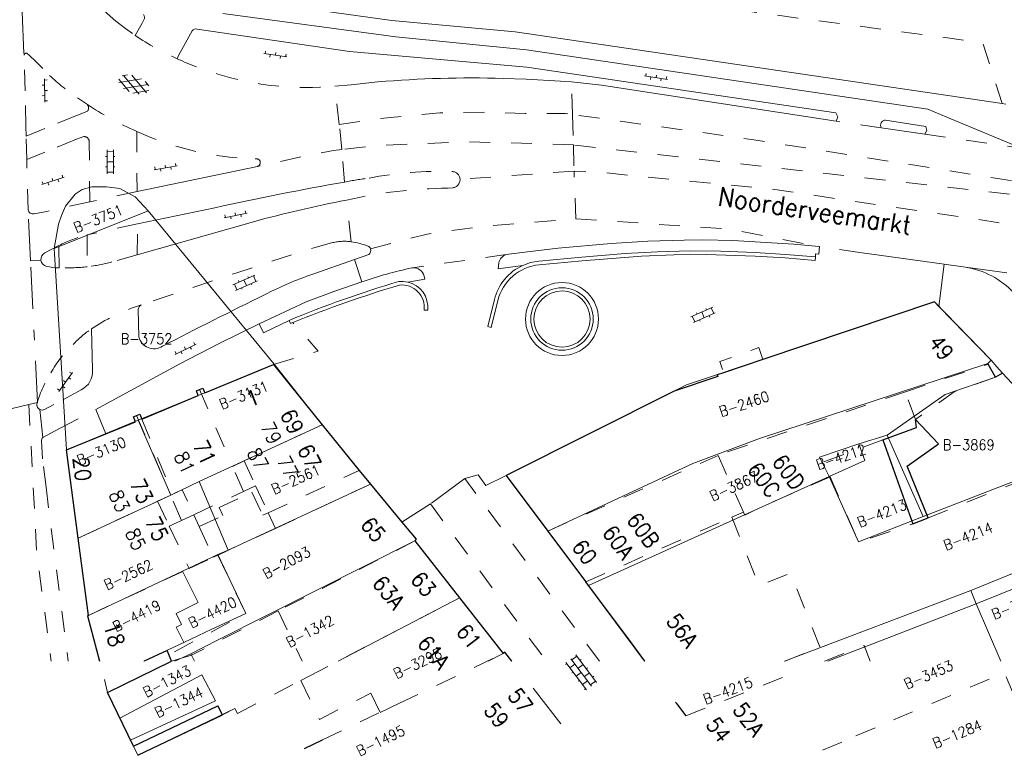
# Model space of a CAD drawing. Header units: metres. Extents: x 132072 to 132715, y 517419 to 517799.
# Tile 10 of 29: x 132288 to 132382, y 517420 to 517490. Entities that reach past the tile are written whole.
import ezdxf
from ezdxf.enums import TextEntityAlignment as Align
from ezdxf.lldxf.tags import DXFTag

# ---------------------------------------------------------------- set-up
doc = ezdxf.new("R2010")
doc.units = ezdxf.units.M
doc.header["$MEASUREMENT"] = 0
doc.linetypes.add('NLCS-HIDDEN', pattern=[4, 2, -2])
doc.linetypes.add('XX-HART', pattern=[13, 4, -2, 1, -2, 4])
for name, color, linetype, lineweight in [('GBKN HOOFDGEBOUW', 250, 'Continuous', 25), ('GBKN HUISNUMMER', 252, 'Continuous', 13), ('GBKN HUISNUMMER 1E VERD GEEN BGT', 252, 'Continuous', 13), ('GBKN HUISNUMMER 2E VERD GEEN BGT', 252, 'Continuous', 13), ('GBKN HUISNUMMER 3E VERD', 252, 'Continuous', 13), ('GBKN HUISNUMMER 4E VERD', 252, 'Continuous', 13), ('GBKN HUISNUMMER BEGANE GROND GEEN BGT', 252, 'Continuous', 13), ('GBKN KANT FUNCTIEVERSCHIL WEG', 252, 'NLCS-HIDDEN', 13), ('GBKN KANT FUNTIEVERSCHIL', 252, 'NLCS-HIDDEN', 13), ('GBKN KANT GESLOTEN VERHARDING WEG', 252, 'Continuous', 13), ('GBKN KANT OPEN VERHARDING', 252, 'Continuous', 13), ('GBKN KANT OPEN VERHARDING WEG', 252, 'NLCS-HIDDEN', 13), ('GBKN KANT VERHARDING OVERIG', 252, 'Continuous', 13), ('GBKN KANT WEGVAK FUNCTIEVERSCHIL', 252, 'NLCS-HIDDEN', 13), ('GBKN KANT WEGVAK GESL VERHARDING', 252, 'NLCS-HIDDEN', 13), ('GBKN KANT WEGVAK HULPLIJN', 252, 'XX-HART', 13), ('GBKN KANT WEGVAK OPEN VERHARDING', 252, 'Continuous', 13), ('GBKN KUNSTWERK DROOG', 252, 'Continuous', 13), ('GBKN KUNSTWERK INWENDIGE LIJN', 252, 'Continuous', 13), ('GBKN STRAATNAAM', 252, 'Continuous', 13), ('GBKN TRAPTREDE', 252, 'NLCS-HIDDEN', 13), ('GBKN TUSSENMUUR', 252, 'NLCS-HIDDEN', 13), ('GBKN VERHARDINGSSYMBOOL', 252, 'Continuous', 13), ('GBKN VLAKAFSLUITING BEHEER WEGEN', 252, 'NLCS-HIDDEN', 13), ('KADASTER PERCEELNUMMER', 32, 'Continuous', 13), ('KADASTER PERCEELSGRENS', 32, 'KG-KADASTRAAL', 13), ('WOZ TUSSENMUUR VERDIEPING0', 252, 'NLCS-HIDDEN', 13), ('WOZ TUSSENMUUR VERDIEPING1', 252, 'NLCS-HIDDEN', 13), ('WOZ TUSSENMUUR VERDIEPING12', 252, 'NLCS-HIDDEN', 13), ('WOZ TUSSENMUUR VERDIEPING3', 252, 'NLCS-HIDDEN', 13), ('WOZ TUSSENMUUR VERDIEPING34', 252, 'NLCS-HIDDEN', 13), ('WOZ TUSSENMUUR VERDIEPING4', 252, 'NLCS-HIDDEN', 13)]:
    doc.layers.add(name, color=color, linetype=linetype, lineweight=lineweight)
doc.styles.add('Style-STANDARD', font='STANDARD.shx')
tags = doc.linetypes.add('KG-KADASTRAAL', pattern='A,5.5,-2,["K",Standard,S=1.8,R=0,X=0,Y=-0.9],-2,5.5,-2,[5,NLCS.SHX,S=0.75,R=0,X=0,Y=0],-2', length=19).pattern_tags.tags
tags[6] = DXFTag(74, 10)

# ---------------------------------------------------------------- blocks, each defined once
blk = doc.blocks.new('OV2')
at = {"layer": 'GBKN VERHARDINGSSYMBOOL'}
for p, q in [((0.0031, -0.023), (0.0031, 0.023)), ((0.0031, 0.02), (0.0151, 0.02)), ((0.0151, -0.023), (0.0151, 0.023)), ((0.0001, 0.01), (0.0031, 0.01)), ((0.0031, 0), (0.0151, 0)), ((0.0181, 0.01), (0.0151, 0.01)), ((0.0001, -0.01), (0.0031, -0.01)), ((0.0181, -0.01), (0.0151, -0.01)), ((0.0031, -0.02), (0.0151, -0.02))]:
    blk.add_line(p, q, dxfattribs=at)
blk = doc.blocks.new('OV4')
at = {"layer": 'GBKN VERHARDINGSSYMBOOL'}
for p, q in [((0, 0.012), (0.066, 0.012)), ((0, 0), (0.066, 0)), ((0.003, 0.012), (0.003, 0)), ((0.013, 0.015), (0.013, 0.012)), ((0.013, 0), (0.013, -0.012)), ((0.023, 0.012), (0.023, 0)), ((0.033, 0.015), (0.033, 0.012)), ((0.033, 0), (0.033, -0.012)), ((0.043, 0.012), (0.043, 0)), ((0.053, 0.015), (0.053, 0.012)), ((0.053, 0), (0.053, -0.012)), ((0.063, 0.012), (0.063, 0)), ((0, -0.012), (0.066, -0.012)), ((0.003, -0.012), (0.003, -0.015)), ((0.023, -0.012), (0.023, -0.015)), ((0.043, -0.012), (0.043, -0.015)), ((0.063, -0.012), (0.063, -0.015))]:
    blk.add_line(p, q, dxfattribs=at)
blk = doc.blocks.new('GV4')
at = {"layer": 'GBKN VERHARDINGSSYMBOOL'}
for p, q in [((0.0026, -0.009), (0.0408, 0.0128)), ((0.0037, 0.0052), (0.0132, 0.0107)), ((0.006, 0.0071), (0.0471, -0.0163)), ((0.0149, -0.0163), (0.056, 0.0071)), ((0.0212, 0.0128), (0.0594, -0.009)), ((0.0488, 0.0107), (0.0583, 0.0052)), ((0, -0.003), (0.027, -0.0185)), ((0.035, -0.0185), (0.062, -0.003))]:
    blk.add_line(p, q, dxfattribs=at)
blk = doc.blocks.new('OV6')
at = {"layer": 'GBKN VERHARDINGSSYMBOOL'}
for p, q in [((0, 0), (0.045, 0)), ((0.0025, 0), (0.0025, 0.005)), ((0.0225, 0), (0.0225, 0.005)), ((0.0325, 0), (0.0325, -0.005)), ((0.0425, 0), (0.0425, 0.005)), ((0.0125, 0), (0.0125, -0.005))]:
    blk.add_line(p, q, dxfattribs=at)

msp = doc.modelspace()

# ---------------------------------------------------------------- linework, layer by layer
at = {"layer": 'GBKN HOOFDGEBOUW', "flags": 128}
for points in [[(132376.066, 517462.734), (132375.626, 517463.189), (132359.174, 517457.651)], [(132380.801, 517457.202), (132380.764, 517457.271), (132381.072, 517457.563), (132376.066, 517462.734)], [(132359.174, 517457.651), (132355.376, 517456.372)], [(132305.082, 517454.752), (132305.395, 517454.882), (132305.583, 517454.426), (132312.179, 517457.146)], [(132312.179, 517457.146), (132316.855, 517451.382)], [(132355.376, 517456.372), (132354.781, 517456.172), (132354.846, 517456.022), (132350.662, 517454.614), (132334.524, 517446.512)], [(132381.483, 517455.943), (132380.801, 517457.202)], [(132389.297, 517448.274), (132388.801, 517448.893), (132388.948, 517449.057), (132382.178, 517456.34), (132381.483, 517455.943)], [(132299.544, 517451.919), (132304.965, 517454.17), (132304.777, 517454.626), (132305.082, 517454.752)], [(132296.091, 517450.503), (132298.925, 517451.665), (132298.735, 517452.128), (132299.044, 517452.256)], [(132299.044, 517452.256), (132299.353, 517452.384), (132299.544, 517451.919)], [(132370.679, 517449.913), (132373.911, 517451.114), (132373.821, 517451.891)], [(132375.04, 517442.437), (132373.024, 517447.387), (132376.018, 517449.527), (132373.821, 517451.891)], [(132316.855, 517451.382), (132320.419, 517446.987)], [(132292.316, 517448.954), (132296.091, 517450.503)], [(132370.679, 517449.913), (132373.576, 517441.85)], [(132293.437, 517440.483), (132292.316, 517448.954)], [(132320.419, 517446.987), (132321.491, 517445.666)], [(132334.524, 517446.512), (132338.515, 517441.164)], [(132321.491, 517445.666), (132324.499, 517442.029)], [(132373.576, 517441.85), (132375.04, 517442.437)], [(132324.499, 517442.029), (132325.865, 517440.377), (132325.767, 517440.213)], [(132294.418, 517433.066), (132293.437, 517440.483)], [(132338.515, 517441.164), (132342.164, 517436.274)], [(132325.767, 517440.213), (132330.051, 517434.75)], [(132347.833, 517428.676), (132342.164, 517436.274)], [(132330.051, 517434.75), (132334.244, 517429.403)], [(132294.418, 517433.066), (132294.314, 517433.038), (132295.479, 517428.676)], [(132302.142, 517429.299), (132301.981, 517429.704), (132299.755, 517428.676)], [(132302.396, 517428.659), (132302.142, 517429.299)], [(132335.058, 517428.676), (132334.395, 517429.522), (132334.244, 517429.403)], [(132296.25, 517425.673), (132302.396, 517428.659)], [(132298.747, 517420.506), (132296.25, 517425.673)], [(132298.747, 517420.506), (132306.847, 517424.387)], [(132307.301, 517423.523), (132306.847, 517424.387)], [(132350.895, 517424.573), (132351.763, 517423.41)], [(132299.17, 517419.627), (132307.301, 517423.523)], [(132315.175, 517420.284), (132316.898, 517421.108)]]:
    msp.add_lwpolyline(points, dxfattribs=at)
at = {"layer": 'GBKN KANT FUNCTIEVERSCHIL WEG', "flags": 128}
for points in [[(132301.11, 517498.633), (132380.253, 517488.073), (132382.14, 517482.23)], [(132318.501, 517480.196), (132318.062, 517483.891)], [(132293.312, 517481.079), (132290.244, 517479.84)], [(132318.75, 517477.794), (132318.501, 517480.196)], [(132293.27, 517478.796), (132290.237, 517477.537)], [(132319.014, 517474.676), (132318.75, 517477.794)], [(132299.087, 517473.774), (132294.55, 517472.78)], [(132294.55, 517472.78), (132292.484, 517472.341), (132290.428, 517471.867)], [(132319.625, 517468.954), (132319.195, 517472.95)], [(132299.139, 517470.679), (132294.311, 517469.617)], [(132299.107, 517467.688), (132296.667, 517467.008)], [(132294.306, 517466.542), (132294.177, 517466.526)], [(132343.465, 517428.676), (132330.561, 517446.203)], [(132327.258, 517443.772), (132338.371, 517428.676)]]:
    msp.add_lwpolyline(points, dxfattribs=at)
at = {"layer": 'GBKN KANT FUNCTIEVERSCHIL WEG'}
for centre, radius, start, end in [((132307.713, 517503.543), 25.244, 227.52994, 235.35816), ((132309.561, 517504.446), 27.019, 235.4284, 247.13494)]:
    msp.add_arc(centre, radius, start, end, dxfattribs=at)
at = {"layer": 'GBKN KANT FUNCTIEVERSCHIL WEG', "extrusion": (0, 0, -1)}
for centre, radius, start, end in [((-132297.396, 517457.318), 12.68, 62.66493, 75.92057), ((-132292.078, 517484.043), 17.642, 254.92391, 262.74571), ((-132292.072, 517491.548), 25.111, 265.19101, 271.07219)]:
    msp.add_arc(centre, radius, start, end, dxfattribs=at)
at = {"layer": 'GBKN KANT FUNTIEVERSCHIL', "flags": 128}
for points in [[(132293.732, 517454.719), (132291.101, 517453.325)], [(132291.651, 517451.015), (132295.116, 517452.847)]]:
    msp.add_lwpolyline(points, dxfattribs=at)
at = {"layer": 'GBKN KANT GESLOTEN VERHARDING WEG', "flags": 128}
for points in [[(132310.638, 517476.182), (132299.087, 517473.774)], [(132290.428, 517471.867), (132289.201, 517471.63)], [(132299.139, 517470.679), (132306.565, 517472.219)], [(132310.25, 517470.87), (132299.107, 517467.688)], [(132290.241, 517467.876), (132291.573, 517468.582)]]:
    msp.add_lwpolyline(points, dxfattribs=at)
at = {"layer": 'GBKN KANT GESLOTEN VERHARDING WEG', "extrusion": (0, 0, -1)}
for centre, radius, start, end in [((-132365.072, 517208.543), 270.089, 77.48926, 80.18133), ((-132289.092, 517472.095), 0.477, 256.73749, 349.67817), ((-132290.546, 517467.257), 0.69, 353.17011, 63.7526), ((-132290.546, 517467.258), 0.69, 282.47576, 353.11212), ((-132291.819, 517473.467), 7.029, 271.76928, 281.67246)]:
    msp.add_arc(centre, radius, start, end, dxfattribs=at)
at = {"layer": 'GBKN KANT GESLOTEN VERHARDING WEG'}
msp.add_arc((132343.218, 517349.364), 125.9, 101.00032, 105.18064, dxfattribs=at)
at = {"layer": 'GBKN KANT OPEN VERHARDING', "flags": 128}
for points in [[(132376.831, 517480.926), (132374.986, 517481.697), (132336.471, 517487.389), (132323.942, 517488.618), (132307.31, 517490.873)], [(132298.908, 517488.762), (132299.571, 517489.934), (132299.748, 517490.276)], [(132304.854, 517489.379), (132319.486, 517487.221)], [(132302.938, 517486.528), (132303.054, 517486.844), (132304.378, 517489.194)], [(132366.194, 517480.527), (132366.36, 517480.932), (132366.169, 517481.325), (132336.508, 517485.727), (132319.486, 517487.221)], [(132384.046, 517477.91), (132376.831, 517480.926)], [(132315.967, 517465.843), (132319.968, 517467.243)], [(132336.126, 517466.679), (132333.757, 517466.338), (132333.81, 517466.913)], [(132376.066, 517462.734), (132376.559, 517466.792)], [(132310.795, 517461.059), (132315.309, 517463.17), (132317.98, 517464.169), (132320.675, 517465.101)], [(132332.752, 517460.818), (132333.385, 517463.392)], [(132299.183, 517462.451), (132299.264, 517459.812)], [(132295.116, 517452.847), (132303.187, 517457.218), (132306.973, 517459.175), (132310.795, 517461.059)], [(132294.721, 517460.581), (132294.814, 517456.663)], [(132291.101, 517453.325), (132290.214, 517452.841)], [(132290.038, 517450.162), (132291.651, 517451.015)], [(132296.25, 517425.673), (132295.948, 517426.919)], [(132299.17, 517419.627), (132298.747, 517420.506)]]:
    msp.add_lwpolyline(points, dxfattribs=at)
at = {"layer": 'GBKN KANT OPEN VERHARDING'}
for centre, radius, start, end in [((132299.304, 517490.482), 0.489, 335.08283, 34.60118), ((132299.728, 517462.397), 0.548, 117.39932, 174.30724), ((132300.711, 517460.162), 1.488, 193.59166, 302.75289)]:
    msp.add_arc(centre, radius, start, end, dxfattribs=at)
at = {"layer": 'GBKN KANT OPEN VERHARDING', "extrusion": (0, 0, -1)}
for centre, radius, start, end in [((-132304.747, 517488.95), 0.442, 33.46314, 104.05909), ((-132334.834, 517466.729), 1.04, 10.20812, 72.56412), ((-132327.347, 517432.94), 34.815, 62.69406, 70.92081), ((-132338.146, 517462.208), 4.906, 13.96191, 65.68694), ((-132519.28, 517038.81), 473.186, 62.59944, 63.93624), ((-132292.819, 517456.5), 2.002, 175.34258, 242.85668), ((-132289.982, 517453.292), 0.507, 242.81093, 297.67982)]:
    msp.add_arc(centre, radius, start, end, dxfattribs=at)
at = {"layer": 'GBKN KANT OPEN VERHARDING WEG', "flags": 128}
for points in [[(132293.363, 517482.775), (132294.229, 517482.198)], [(132294.336, 517481.506), (132293.312, 517481.079)], [(132290.244, 517479.84), (132288.433, 517479.078)], [(132293.966, 517479.058), (132293.27, 517478.796)], [(132299.062, 517479.55), (132299.087, 517473.774)], [(132294.55, 517472.78), (132294.494, 517478.561)], [(132290.237, 517477.537), (132288.498, 517476.843)], [(132329.404, 517474.135), (132328.938, 517474.109)], [(132299.107, 517467.688), (132299.139, 517470.679)], [(132294.311, 517469.617), (132294.306, 517466.542)], [(132291.602, 517466.442), (132291.573, 517468.582)]]:
    msp.add_lwpolyline(points, dxfattribs=at)
at = {"layer": 'GBKN KANT OPEN VERHARDING WEG', "extrusion": (0, 0, -1)}
for centre, radius, start, end in [((-132288.44, 517486.859), 0.202, 3.89175, 144.30041), ((-132254.4, 517450.543), 49.974, 133.19137, 136.53036), ((-132293.938, 517481.799), 0.494, 126.12402, 216.29656), ((-132310.535, 517476.547), 0.38, 71.88834, 254.25035), ((-132328.137, 517439.991), 35.725, 79.05386, 91.9159), ((-132329.31, 517474.914), 0.782, 91.54886, 177.46265), ((-132324.792, 517447.229), 28.048, 78.111, 82.95641), ((-132329.309, 517474.912), 0.783, 177.29539, 263.03203)]:
    msp.add_arc(centre, radius, start, end, dxfattribs=at)
at = {"layer": 'GBKN KANT OPEN VERHARDING WEG'}
for centre, radius, start, end in [((132293.98, 517478.544), 0.514, 1.89773, 91.56691), ((132311.275, 517506.316), 29.421, 245.47418, 268.32956), ((132329.865, 517424.783), 49.335, 91.07698, 102.49076)]:
    msp.add_arc(centre, radius, start, end, dxfattribs=at)
at = {"layer": 'GBKN KANT VERHARDING OVERIG', "flags": 128}
for points in [[(132374.721, 517479.276), (132374.91, 517479.633), (132374.795, 517480.02), (132370.953, 517480.632)], [(132364.608, 517468.497), (132364.544, 517467.765), (132364.226, 517467.789), (132364.206, 517467.506)], [(132325.065, 517465.083), (132324.637, 517465.144), (132324.205, 517465.13)], [(132325.065, 517465.083), (132326.714, 517465.343), (132326.647, 517465.644)], [(132313.699, 517461.399), (132311.221, 517460.187), (132310.795, 517461.059)], [(132296.091, 517450.503), (132295.116, 517452.847)]]:
    msp.add_lwpolyline(points, dxfattribs=at)
at = {"layer": 'GBKN KANT VERHARDING OVERIG'}
for centre, radius, start, end in [((132370.966, 517480.129), 0.503, 91.52083, 208.15905), ((132354.467, 517363.26), 106.27, 106.54465, 112.55835)]:
    msp.add_arc(centre, radius, start, end, dxfattribs=at)
at = {"layer": 'GBKN KANT VERHARDING OVERIG', "extrusion": (0, 0, -1)}
msp.add_arc((-132325.645, 517465.423), 1.026, 83.67234, 167.57781, dxfattribs=at)
at = {"layer": 'GBKN KANT WEGVAK FUNCTIEVERSCHIL', "flags": 128}
for points in [[(132297.04, 517490.137), (132296.221, 517490.858), (132295.43, 517491.602)], [(132288.395, 517480.05), (132288.337, 517483.447)], [(132370.523, 517479.892), (132366.194, 517480.527)], [(132288.498, 517476.843), (132288.433, 517479.078)], [(132374.721, 517479.276), (132384.046, 517477.91)], [(132334.522, 517467.721), (132325.532, 517466.443)], [(132368.489, 517467.92), (132364.608, 517468.497)], [(132299.032, 517462.727), (132299.476, 517462.883)], [(132290.016, 517448.113), (132289.932, 517449.293)], [(132290.347, 517445.371), (132290.034, 517447.859), (132290.016, 517448.113)]]:
    msp.add_lwpolyline(points, dxfattribs=at)
at = {"layer": 'GBKN KANT WEGVAK FUNCTIEVERSCHIL'}
msp.add_arc((132312.919, 517509.284), 24.849, 235.67865, 246.31843, dxfattribs=at)
at = {"layer": 'GBKN KANT WEGVAK FUNCTIEVERSCHIL', "extrusion": (0, 0, -1)}
for centre, radius, start, end in [((-132304.743, 517445.851), 17.816, 55.769, 71.30309), ((-132299.992, 517451.304), 10.483, 28.73992, 47.8227)]:
    msp.add_arc(centre, radius, start, end, dxfattribs=at)
at = {"layer": 'GBKN KANT WEGVAK GESL VERHARDING', "flags": 128}
for points in [[(132297.04, 517490.137), (132297.964, 517489.433), (132298.908, 517488.762)], [(132288.337, 517483.447), (132288.239, 517486.873)], [(132288.433, 517479.078), (132288.395, 517480.05)], [(132288.622, 517472.009), (132288.498, 517476.843)], [(132317.76, 517468.838), (132316.062, 517468.362), (132314.373, 517467.857), (132308.67, 517465.971), (132302.979, 517464.052), (132299.476, 517462.883)], [(132289.507, 517453.481), (132289.516, 517453.513)], [(132289.932, 517449.293), (132289.903, 517449.795)], [(132290.347, 517445.371), (132292.479, 517428.676)]]:
    msp.add_lwpolyline(points, dxfattribs=at)
at = {"layer": 'GBKN KANT WEGVAK GESL VERHARDING'}
for centre, radius, start, end in [((132315.466, 517513.682), 29.904, 245.23252, 253.21054), ((132315.331, 517512.397), 28.636, 252.72662, 275.47258)]:
    msp.add_arc(centre, radius, start, end, dxfattribs=at)
at = {"layer": 'GBKN KANT WEGVAK GESL VERHARDING', "extrusion": (0, 0, -1)}
for centre, radius, start, end in [((-132318.983, 517464.225), 4.772, 75.15076, 97.731), ((-132298.961, 517453.827), 7.974, 41.12545, 57.88057), ((-132300.164, 517450.387), 11.098, 16.36147, 32.46543), ((-132289.982, 517453.296), 0.51, 297.44643, 21.32342)]:
    msp.add_arc(centre, radius, start, end, dxfattribs=at)
at = {"layer": 'GBKN KANT WEGVAK HULPLIJN', "flags": 128}
for points in [[(132287.626, 517500), (132288.239, 517486.873)], [(132288.858, 517467.126), (132288.622, 517472.009)], [(132289.516, 517453.513), (132288.858, 517467.126)], [(132378.61, 517466.506), (132396.691, 517464.011)], [(132288.694, 517453.315), (132289.516, 517453.513)], [(132285.548, 517452.556), (132288.694, 517453.315)], [(132289.747, 517452.843), (132290.038, 517450.162)], [(132330.561, 517446.203), (132327.258, 517443.772)], [(132330.561, 517446.203), (132331.844, 517446.571)], [(132331.844, 517446.571), (132332.577, 517445.549), (132334.524, 517446.512)], [(132327.258, 517443.772), (132324.499, 517442.029)]]:
    msp.add_lwpolyline(points, dxfattribs=at)
at = {"layer": 'GBKN KANT WEGVAK OPEN VERHARDING', "flags": 128}
for points in [[(132382.14, 517482.23), (132335.384, 517489.107), (132323.544, 517490.19), (132307.151, 517492.51)], [(132318.062, 517483.891), (132319.636, 517484.026), (132322.214, 517484.298)], [(132334.228, 517484.637), (132336.444, 517484.551), (132339.725, 517484.374), (132340.79, 517484.294)], [(132366.194, 517480.527), (132343.664, 517483.984), (132342.229, 517484.156), (132340.79, 517484.294)], [(132382.14, 517482.23), (132382.499, 517482.177)], [(132374.721, 517479.276), (132370.523, 517479.892)], [(132364.534, 517468.503), (132362.141, 517468.71), (132356.266, 517469.082), (132353.377, 517469.127), (132351.624, 517469.109), (132348.119, 517468.994), (132344.615, 517468.777), (132339.513, 517468.321), (132336.307, 517467.962), (132334.522, 517467.721)], [(132319.968, 517467.243), (132321.321, 517467.716)], [(132364.608, 517468.497), (132364.534, 517468.503)], [(132368.489, 517467.92), (132376.559, 517466.792)], [(132319.968, 517467.243), (132320.675, 517465.101)], [(132376.559, 517466.792), (132378.61, 517466.506)], [(132325.478, 517466.435), (132325.532, 517466.443)]]:
    msp.add_lwpolyline(points, dxfattribs=at)
at = {"layer": 'GBKN KANT WEGVAK OPEN VERHARDING', "extrusion": (0, 0, -1)}
for centre, radius, start, end in [((-132331.118, 517381.786), 102.898, 85.03566, 91.73176), ((-132332.953, 517430.209), 36.989, 70.61412, 78.34135), ((-132290.358, 517449.836), 0.457, 354.85598, 45.53585)]:
    msp.add_arc(centre, radius, start, end, dxfattribs=at)
at = {"layer": 'GBKN KANT WEGVAK OPEN VERHARDING'}
for centre, radius, start, end in [((132318.415, 517460.793), 8.251, 69.72456, 81.56616), ((132321.067, 517468.114), 0.466, 20.85079, 63.67395), ((132321.065, 517468.11), 0.47, 302.98812, 21.24261), ((132377.366, 517458.557), 8.045, 43.04631, 81.10805)]:
    msp.add_arc(centre, radius, start, end, dxfattribs=at)
at = {"layer": 'GBKN KUNSTWERK DROOG', "flags": 128}
for points in [[(132336.126, 517466.679), (132336.869, 517466.945), (132337.644, 517467.089), (132341.787, 517467.474), (132345.935, 517467.81), (132349.056, 517467.996), (132352.181, 517468.075), (132355.084, 517468.043), (132358.441, 517467.91), (132361.326, 517467.739), (132364.206, 517467.506)], [(132364.206, 517467.506), (132364.18, 517467.157), (132361.302, 517467.39), (132358.424, 517467.56), (132353.742, 517467.722), (132350.627, 517467.699), (132347.516, 517467.567), (132341.818, 517467.126), (132337.679, 517466.74)], [(132333.725, 517463.308), (132333.091, 517460.727), (132332.752, 517460.818)], [(132326.64, 517462.386), (132326.991, 517462.376)], [(132313.699, 517461.399), (132313.827, 517461.094), (132314.055, 517461.187)]]:
    msp.add_lwpolyline(points, dxfattribs=at)
at = {"layer": 'GBKN KUNSTWERK DROOG'}
for centre, radius, start, end in [((132338.146, 517462.208), 4.556, 95.8869, 166.02787), ((132324.498, 517462.641), 2.507, 353.93353, 76.92931)]:
    msp.add_arc(centre, radius, start, end, dxfattribs=at)
at = {"layer": 'GBKN KUNSTWERK DROOG', "extrusion": (0, 0, -1)}
for centre, radius, start, end in [((-132324.498, 517462.641), 2.157, 84.06484, 186.77685), ((-132339.882, 517461.527), 3.5, 0, 180), ((-132355.194, 517360.675), 108.605, 67.74085, 73.45945), ((-132339.882, 517461.527), 3.5, 180, 0)]:
    msp.add_arc(centre, radius, start, end, dxfattribs=at)
at = {"layer": 'GBKN KUNSTWERK INWENDIGE LIJN', "extrusion": (0, 0, -1)}
for radius, start, end in [(3, 0, 180), (2.7, 0, 180), (3, 180, 0), (2.7, 180, 0)]:
    msp.add_arc((-132339.882, 517461.527), radius, start, end, dxfattribs=at)
at = {"layer": 'GBKN TRAPTREDE', "flags": 128}
msp.add_lwpolyline([(132359.174, 517457.651), (132358.774, 517458.783), (132355.026, 517457.447), (132355.376, 517456.372)], dxfattribs=at)
at = {"layer": 'GBKN TUSSENMUUR', "flags": 128}
for points in [[(132372.842, 517454.525), (132380.801, 517457.202)], [(132381.483, 517455.943), (132377.516, 517454.532), (132373.821, 517451.891)], [(132372.842, 517454.525), (132355.41, 517448.663), (132354.876, 517448.426)], [(132370.679, 517449.913), (132365.093, 517447.837), (132365.632, 517446.364)], [(132338.515, 517441.164), (132354.876, 517448.426)], [(132375.04, 517442.437), (132389.368, 517448.186), (132389.297, 517448.274)], [(132365.632, 517446.364), (132359.29, 517443.597), (132357.422, 517442.689), (132357.29, 517442.987)], [(132321.491, 517445.666), (132312.371, 517441.421)], [(132342.164, 517436.274), (132356.177, 517442.493)], [(132356.177, 517442.493), (132357.29, 517442.987)], [(132312.371, 517441.421), (132306.829, 517438.842)], [(132325.767, 517440.213), (132312.637, 517433.5)], [(132306.829, 517438.842), (132309.535, 517433.247), (132302.142, 517429.299)], [(132304.074, 517437.56), (132306.423, 517438.653)], [(132306.423, 517438.653), (132306.829, 517438.842)], [(132294.418, 517433.066), (132304.074, 517437.56)], [(132315.612, 517427.238), (132330.051, 517434.75)], [(132312.637, 517433.5), (132304.297, 517429.235)], [(132304.297, 517429.235), (132302.396, 517428.659)], [(132324.231, 517424.615), (132334.244, 517429.403)], [(132314.81, 517426.821), (132315.612, 517427.238)], [(132371.703, 517423.021), (132382.357, 517427.566), (132384.533, 517422.275)], [(132308.73, 517423.657), (132314.81, 517426.821)], [(132322.425, 517423.751), (132324.231, 517424.615)], [(132307.301, 517423.523), (132308.485, 517424.125), (132308.73, 517423.657)], [(132316.898, 517421.108), (132322.425, 517423.751)], [(132368.105, 517421.486), (132371.703, 517423.021)], [(132364.894, 517420.116), (132368.105, 517421.486)]]:
    msp.add_lwpolyline(points, dxfattribs=at)
at = {"layer": 'GBKN VLAKAFSLUITING BEHEER WEGEN', "flags": 128}
for points in [[(132340.894, 517481.168), (132340.79, 517484.294)], [(132318.501, 517480.196), (132322.78, 517480.824), (132328.164, 517481.327), (132332.542, 517481.399), (132336.347, 517481.255), (132340.211, 517481.263), (132340.894, 517481.168)], [(132410.669, 517470.369), (132403.397, 517471.323), (132382.316, 517474.932), (132358.311, 517478.741), (132340.894, 517481.168)], [(132340.894, 517481.168), (132340.992, 517478.249)], [(132340.992, 517478.249), (132330.808, 517478.562), (132322.151, 517478.187), (132318.75, 517477.794)], [(132340.992, 517478.249), (132341.039, 517475.732)], [(132410.669, 517470.369), (132340.992, 517478.249)], [(132318.75, 517477.794), (132317.959, 517477.702), (132316.234, 517477.405), (132310.638, 517476.182)], [(132341.039, 517475.732), (132330.091, 517474.949)], [(132341.213, 517471.15), (132341.039, 517475.732)], [(132413.517, 517466.108), (132359.973, 517474.013), (132344.125, 517475.558), (132341.039, 517475.732)], [(132321.503, 517468.28), (132326.926, 517469.678), (132332.101, 517470.414), (132341.213, 517471.15)], [(132341.213, 517471.15), (132355.935, 517470.17), (132364.534, 517468.503)], [(132289.861, 517467.175), (132288.858, 517467.126)], [(132312.179, 517457.146), (132316.469, 517458.435), (132314.055, 517461.187)], [(132288.694, 517453.315), (132289.452, 517439.239), (132290.837, 517428.676)]]:
    msp.add_lwpolyline(points, dxfattribs=at)
at = {"layer": 'KADASTER PERCEELSGRENS', "flags": 128}
for points in [[(132300.161, 517471.917), (132298.913, 517473.251), (132297.444, 517474.062), (132296.144, 517474.214), (132294.742, 517474.214), (132293.814, 517473.96), (132293.138, 517473.521), (132292.226, 517472.364), (132291.821, 517471.486), (132291.551, 517470.624), (132291.129, 517468.31)], [(132291.129, 517468.31), (132300.161, 517471.917)], [(132312.245, 517457.193), (132300.161, 517471.917)], [(132291.129, 517468.31), (132292.316, 517448.954)], [(132381.072, 517457.563), (132375.626, 517463.189), (132351.828, 517455.202), (132334.524, 517446.512), (132338.515, 517441.164)], [(132380.764, 517457.271), (132358.85, 517450.046), (132352.44, 517447.639), (132338.515, 517441.164)], [(132381.072, 517457.563), (132380.764, 517457.271)], [(132382.178, 517456.34), (132381.641, 517456.944), (132381.072, 517457.563)], [(132299.206, 517451.821), (132312.245, 517457.193)], [(132316.855, 517451.382), (132312.245, 517457.193)], [(132381.483, 517455.943), (132382.178, 517456.34)], [(132388.948, 517449.057), (132382.178, 517456.34)], [(132371.099, 517450.372), (132376.674, 517454.287), (132381.483, 517455.943)], [(132299.206, 517451.821), (132292.316, 517448.954)], [(132302.316, 517444.615), (132299.206, 517451.821)], [(132305.055, 517445.932), (132316.855, 517451.382)], [(132321.491, 517445.666), (132316.855, 517451.382)], [(132368.367, 517449.536), (132371.099, 517450.372)], [(132371.099, 517450.372), (132374.559, 517442.56)], [(132292.316, 517448.954), (132293.437, 517440.483)], [(132368.367, 517449.536), (132364.601, 517448.273), (132365.443, 517446.61)], [(132368.943, 517447.941), (132368.367, 517449.536)], [(132368.943, 517447.941), (132365.53, 517446.407)], [(132374.559, 517442.56), (132389.496, 517448.352)], [(132305.055, 517445.932), (132302.316, 517444.615)], [(132307.844, 517439.314), (132305.055, 517445.932)], [(132365.53, 517446.407), (132342.425, 517435.924)], [(132365.53, 517446.407), (132365.443, 517446.61)], [(132368.346, 517440.119), (132365.53, 517446.407)], [(132307.844, 517439.314), (132321.491, 517445.666)], [(132325.865, 517440.377), (132321.491, 517445.666)], [(132302.316, 517444.615), (132293.437, 517440.483)], [(132368.346, 517440.119), (132374.559, 517442.56)], [(132395.389, 517442.095), (132379.118, 517435.441)], [(132293.437, 517440.483), (132294.418, 517433.066)], [(132325.767, 517440.213), (132325.865, 517440.377)], [(132338.515, 517441.164), (132342.425, 517435.924)], [(132379.655, 517434.184), (132396.482, 517440.958)], [(132306.81, 517430.679), (132325.767, 517440.213)], [(132306.832, 517438.902), (132307.844, 517439.314)], [(132330.051, 517434.75), (132325.767, 517440.213)], [(132303.459, 517437.316), (132306.832, 517438.902)], [(132306.832, 517438.902), (132309.535, 517433.247)], [(132294.418, 517433.066), (132303.459, 517437.316)], [(132303.578, 517430.472), (132302.847, 517431.933), (132303.358, 517432.189), (132302.833, 517433.237), (132304.966, 517434.305), (132303.459, 517437.316)], [(132342.425, 517435.924), (132346.25, 517430.809), (132347.838, 517428.676)], [(132330.051, 517434.75), (132318.378, 517428.676)], [(132334.244, 517429.403), (132330.051, 517434.75)], [(132379.118, 517435.441), (132361.235, 517428.676)], [(132379.118, 517435.441), (132379.655, 517434.184)], [(132365.397, 517428.676), (132379.655, 517434.184)], [(132382.01, 517428.676), (132379.655, 517434.184)], [(132294.418, 517433.066), (132294.314, 517433.038)], [(132294.314, 517433.038), (132295.479, 517428.676)], [(132309.535, 517433.247), (132306.279, 517431.73)], [(132306.279, 517431.73), (132303.578, 517430.472)], [(132303.578, 517430.472), (132299.722, 517428.676)], [(132304.243, 517429.388), (132306.81, 517430.679)], [(132304.243, 517429.388), (132302.712, 517428.676)], [(132304.614, 517428.676), (132304.243, 517429.388)], [(132334.244, 517429.403), (132332.795, 517428.676)], [(132334.395, 517429.522), (132334.244, 517429.403)], [(132335.057, 517428.676), (132334.395, 517429.522)], [(132305.31, 517427.343), (132297.441, 517423.209)], [(132306.601, 517424.851), (132305.31, 517427.343)], [(132295.948, 517426.919), (132296.25, 517425.673)], [(132339.774, 517422.662), (132337.098, 517426.07)], [(132296.25, 517425.673), (132297.441, 517423.209)], [(132298.471, 517421.076), (132306.601, 517424.851)], [(132350.783, 517424.723), (132351.763, 517423.41)], [(132308.485, 517424.125), (132299.17, 517419.627)], [(132308.73, 517423.657), (132308.485, 517424.125)], [(132297.441, 517423.209), (132298.471, 517421.076)], [(132298.471, 517421.076), (132299.17, 517419.627)]]:
    msp.add_lwpolyline(points, dxfattribs=at)
at = {"layer": 'WOZ TUSSENMUUR VERDIEPING0', "flags": 128}
for points in [[(132299.544, 517451.919), (132302.504, 517444.703), (132303.411, 517445.124), (132304.524, 517442.733)], [(132311.674, 517442.917), (132320.419, 517446.987)], [(132365.632, 517446.364), (132368.346, 517440.119), (132373.576, 517441.85)], [(132306.96, 517443.425), (132310.115, 517444.893)], [(132310.115, 517444.893), (132311.167, 517442.681)], [(132306.96, 517443.425), (132307.318, 517442.654)], [(132304.524, 517442.733), (132305.051, 517441.6)], [(132305.051, 517441.6), (132307.318, 517442.654)], [(132311.167, 517442.681), (132311.674, 517442.917)], [(132305.051, 517441.6), (132306.423, 517438.653)]]:
    msp.add_lwpolyline(points, dxfattribs=at)
at = {"layer": 'WOZ TUSSENMUUR VERDIEPING1', "flags": 128}
for points in [[(132356.177, 517442.493), (132358.778, 517435.913), (132361.841, 517437.142), (132364.659, 517430.013)], [(132312.637, 517433.5), (132314.929, 517428.676)], [(132361.277, 517428.676), (132364.659, 517430.013)], [(132365.084, 517428.676), (132368.874, 517430.175)], [(132368.874, 517430.175), (132369.467, 517428.676)], [(132351.763, 517423.41), (132361.992, 517427.454)], [(132314.81, 517426.821), (132316.587, 517423.081)], [(132316.587, 517423.081), (132321.544, 517425.604)], [(132321.544, 517425.604), (132322.425, 517423.751)]]:
    msp.add_lwpolyline(points, dxfattribs=at)
at = {"layer": 'WOZ TUSSENMUUR VERDIEPING12', "flags": 128}
for points in [[(132373.821, 517451.891), (132372.842, 517454.525)], [(132354.876, 517448.426), (132357.29, 517442.987)]]:
    msp.add_lwpolyline(points, dxfattribs=at)
at = {"layer": 'WOZ TUSSENMUUR VERDIEPING3', "flags": 128}
for points in [[(132305.082, 517454.752), (132308.251, 517447.378)], [(132299.044, 517452.256), (132302.316, 517444.615)], [(132309.358, 517447.893), (132316.855, 517451.382)], [(132309.358, 517447.893), (132308.251, 517447.378)], [(132309.358, 517447.893), (132310.472, 517445.5)], [(132309.293, 517444.952), (132308.251, 517447.378)], [(132293.437, 517440.483), (132301.061, 517444.031)], [(132301.061, 517444.031), (132302.316, 517444.615)], [(132301.061, 517444.031), (132302.174, 517441.64)], [(132303.353, 517442.188), (132302.316, 517444.615)]]:
    msp.add_lwpolyline(points, dxfattribs=at)
at = {"layer": 'WOZ TUSSENMUUR VERDIEPING34', "flags": 128}
for points in [[(132304.524, 517442.733), (132309.293, 517444.952)], [(132310.472, 517445.5), (132311.674, 517442.917)], [(132304.524, 517442.733), (132303.353, 517442.188)], [(132311.674, 517442.917), (132312.371, 517441.421)], [(132302.174, 517441.64), (132304.074, 517437.56)]]:
    msp.add_lwpolyline(points, dxfattribs=at)
at = {"layer": 'WOZ TUSSENMUUR VERDIEPING4', "flags": 128}
for points in [[(132310.472, 517445.5), (132309.293, 517444.952)], [(132303.353, 517442.188), (132302.174, 517441.64)]]:
    msp.add_lwpolyline(points, dxfattribs=at)

# ---------------------------------------------------------------- block references
at = {"layer": 'GBKN VERHARDINGSSYMBOOL', "zscale": 10}
for name, p, xscale, yscale, rotation in [('OV6', (132311.247, 517487.018), 49.99999999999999, 49.99999999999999, 352.0644496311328), ('GV4', (132297.378, 517484.702), 50, 50, 339.6251000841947), ('OV6', (132347.796, 517484.891), 50.00000000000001, 50.00000000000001, 350.97080115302), ('OV6', (132290.198, 517484.606), 49.99999999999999, 49.99999999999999, 271.2603038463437), ('OV2', (132296.057, 517476.633), 49.99999999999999, 49.99999999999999, 359.8854085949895), ('OV6', (132300.715, 517475.864), 50.00000000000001, 50.00000000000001, 10.01793447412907), ('OV6', (132289.942, 517474.439), 49.99999999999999, 49.99999999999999, 18.30806815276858), ('OV6', (132307.443, 517471.261), 50, 50, 11.47848203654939), ('OV2', (132309.275, 517465.428), 50.00000000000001, 50.00000000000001, 294.0265065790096), ('OV2', (132353.237, 517462.345), 50.00000000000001, 50.00000000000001, 294.0265065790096), ('OV6', (132302.744, 517458.116), 49.99999999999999, 49.99999999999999, 26.48817853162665), ('OV6', (132291.574, 517454.565), 50, 50, 54.27586519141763), ('OV4', (132340.734, 517428.904), 50, 50, 306.9157067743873)]:
    msp.add_blockref(name, p, dxfattribs=dict(at, xscale=xscale, yscale=yscale, rotation=rotation))

# ---------------------------------------------------------------- texts
at = {"layer": 'GBKN HUISNUMMER', "style": 'Style-STANDARD'}
for s, rotation, p in [('49', 305.84819, (132376.297, 517458.783)), ('1', 22.47275, (132310.194, 517453.946)), ('20', 277.53439, (132293.819, 517447.126)), ('65', 309.15767, (132321.761, 517441.313)), ('18', 287.73576, (132296.885, 517431.245))]:
    msp.add_text(s, height=1.5, rotation=rotation, dxfattribs=at).set_placement(p, align=Align.MIDDLE_CENTER)
at = {"layer": 'GBKN HUISNUMMER 1E VERD GEEN BGT', "style": 'Style-STANDARD'}
for s, rotation, p in [('60C', 306.73109, (132359.276, 517446.094)), ('60A', 306.73109, (132345.286, 517440.1)), ('63A', 309.15767, (132323.233, 517435.286)), ('56A', 306.73109, (132351.421, 517431.609)), ('61A', 309.15767, (132327.559, 517429.521)), ('59', 307.65912, (132333.595, 517423.471)), ('52A', 306.73109, (132357.807, 517423.085))]:
    msp.add_text(s, height=1.5, rotation=rotation, dxfattribs=at).set_placement(p, align=Align.MIDDLE_CENTER)
at = {"layer": 'GBKN HUISNUMMER 2E VERD GEEN BGT', "style": 'Style-STANDARD'}
for s, rotation, p in [('69', 295.97681, (132313.967, 517451.681)), ('71', 295.26211, (132305.561, 517448.708)), ('67', 298.04116, (132315.638, 517448.322)), ('60D', 306.73109, (132361.641, 517446.833)), ('73', 295.26211, (132299.511, 517444.996)), ('75', 295.26211, (132300.986, 517441.385)), ('60B', 306.73109, (132347.676, 517441.254))]:
    msp.add_text(s, height=1.5, rotation=rotation, dxfattribs=at).set_placement(p, align=Align.MIDDLE_CENTER)
at = {"layer": 'GBKN HUISNUMMER 3E VERD', "style": 'Style-STANDARD'}
for s, rotation, p in [('79', 295.96956, (132311.961, 517450.576)), ('81', 295.26211, (132303.643, 517447.733)), ('77', 298.04116, (132313.536, 517447.322)), ('83', 295.26211, (132297.383, 517444.04)), ('85', 295.26211, (132298.961, 517440.377))]:
    msp.add_text(s, height=1.35, rotation=rotation, dxfattribs=at).set_placement(p, align=Align.MIDDLE_CENTER)
at = {"layer": 'GBKN HUISNUMMER 4E VERD', "style": 'Style-STANDARD'}
msp.add_text('87', height=1.35, rotation=298.04116, dxfattribs=at).set_placement((132310.68, 517448.091), align=Align.MIDDLE_CENTER)
at = {"layer": 'GBKN HUISNUMMER BEGANE GROND GEEN BGT', "style": 'Style-STANDARD'}
for s, rotation, p in [('60', 306.73109, (132342.047, 517439.158)), ('63', 309.15767, (132326.582, 517436.067)), ('61', 307.65912, (132330.936, 517431.036)), ('57', 307.65912, (132335.888, 517424.879)), ('54', 306.73109, (132354.912, 517422.079))]:
    msp.add_text(s, height=1.5, rotation=rotation, dxfattribs=at).set_placement(p, align=Align.MIDDLE_CENTER)
at = {"layer": 'GBKN STRAATNAAM', "style": 'Style-STANDARD'}
msp.add_text('Noorderveemarkt', height=1.8, rotation=351.29924, dxfattribs=at).set_placement((132364.146, 517471.93), align=Align.MIDDLE_CENTER)
at = {"layer": 'KADASTER PERCEELNUMMER', "style": 'Style-STANDARD'}
for s, rotation, p in [('B-3751', 21.76667, (132295.36, 517471.162)), ('B-3131', 22.39119, (132309.329, 517454.228)), ('B-2460', 18.60394, (132357.369, 517453.379)), ('B-3130', 22.59173, (132295.662, 517448.846)), ('B-4212', 18.53518, (132366.665, 517448.282)), ('B-2561', 24.33925, (132314.325, 517446.122)), ('B-3867', 24.40227, (132356.395, 517445.473)), ('B-4213', 21.85261, (132370.6, 517442.857)), ('B-4214', 21.85834, (132378.866, 517440.663)), ('B-2093', 27.90877, (132313.446, 517438.126)), ('B-2562', 25.17577, (132298.248, 517436.974)), ('B-4420', 26.56232, (132306.333, 517433.347)), ('B-3090', 21.92709, (132383.499, 517434.036)), ('B-4419', 27.32436, (132299.058, 517433.02)), ('B-1342', 27.90877, (132315.691, 517431.547)), ('B-3298', 25.86904, (132326.022, 517428.47)), ('B-1343', 27.24414, (132301.966, 517426.735)), ('B-3453', 23.10166, (132375.071, 517427.368)), ('B-4215', 20.96453, (132355.816, 517425.836)), ('B-1344', 25.4737, (132303.109, 517424.725)), ('B-1495', 25.86904, (132322.468, 517421.032)), ('B-1284', 22.57454, (132377.827, 517421.674))]:
    msp.add_text(s, height=1, rotation=rotation, dxfattribs=at).set_placement(p, align=Align.MIDDLE_CENTER)
for s, p in [('B-3752', (132300.007, 517459.623)), ('B-3869', (132378.936, 517449.442))]:
    msp.add_text(s, height=1, dxfattribs=at).set_placement(p, align=Align.MIDDLE_CENTER)

doc.saveas('drawing.dxf')
